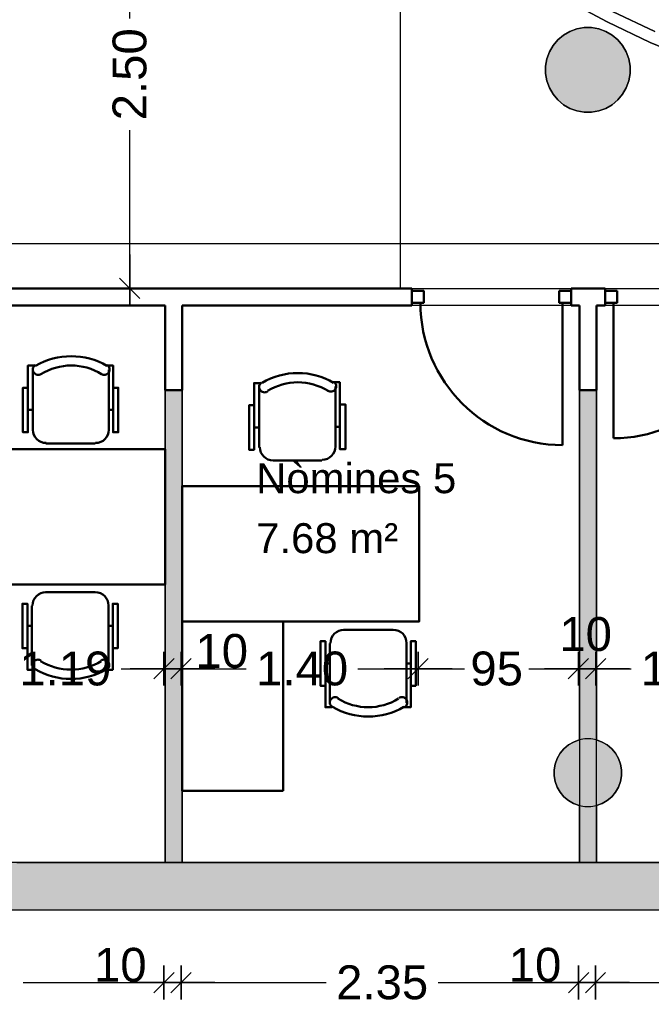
# Model space of a CAD drawing. Header units: metres. Extents: x -1 to 439, y -6 to 33.
# Tile 12 of 29: x 407.38 to 411.11, y 12.28 to 18.1. Entities that reach past the tile are written whole.
import ezdxf

# ---------------------------------------------------------------- set-up
doc = ezdxf.new("R2010")
doc.units = ezdxf.units.M
doc.header["$PDMODE"] = 65
doc.linetypes.add('CONTINUA', pattern=[0])
for name, color, linetype, lineweight in [('3D P1 MURS EXISTENTS', 7, 'CONTINUA', 25), ('3D P1 MURS NOUS', 7, 'CONTINUA', 25), ('3D P1 PILAR', 7, 'CONTINUA', 25), ('P1 COTES', 7, 'CONTINUA', 25), ('P1 LOCAL', 7, 'CONTINUA', 25), ('P1 MOBLES', 7, 'CONTINUA', 25), ('P1 SUPERFICI LLIURE', 7, 'CONTINUA', 25)]:
    doc.layers.add(name, color=color, linetype=linetype, lineweight=lineweight)
doc.styles.add('ARIAL', font='arial.ttf')
doc.dimstyles.new('DIMSTYLE_4', dxfattribs={"dimtxt": 0.2, "dimasz": 0.2, "dimexe": 0, "dimexo": 1e-06, "dimgap": 0.1, "dimtad": 0, "dimrnd": 0.005, "dimzin": 4, "dimdsep": 46, "dimtxsty": 'ARIAL', "dimblk1": 'ALL_ML_STRICH', "dimblk2": 'ALL_ML_STRICH', "dimsah": 1, "dimcen": 0, "dimse1": 1, "dimse2": 1, "dimclrd": 2, "dimclre": 2, "dimclrt": 2, "dimadec": 0, "dimazin": 0, "dimtfac": 1, "dimtdec": 0, "dimtix": 1, "dimtmove": 2, "dimatfit": 3, "dimfxl": 0, "dimtzin": 0, "dimlwd": 0, "dimlwe": 35, "dimarcsym": 0})
doc.dimstyles.new('DIMSTYLE_5', dxfattribs={"dimtxt": 0.2, "dimasz": 0.2, "dimexe": 0, "dimexo": 1e-06, "dimgap": 0.1, "dimtad": 2, "dimdec": 0, "dimlfac": 100, "dimrnd": 0.5, "dimzin": 4, "dimdsep": 46, "dimtxsty": 'ARIAL', "dimblk1": 'ALL_ML_STRICH', "dimblk2": 'ALL_ML_STRICH', "dimsah": 1, "dimcen": 0, "dimse1": 1, "dimse2": 1, "dimclrd": 2, "dimclre": 2, "dimclrt": 2, "dimadec": 0, "dimazin": 0, "dimtfac": 1, "dimtdec": 0, "dimtix": 1, "dimtmove": 2, "dimatfit": 3, "dimfxl": 0, "dimtvp": 1.2, "dimtzin": 0, "dimlwd": 0, "dimlwe": 35, "dimarcsym": 0})
doc.dimstyles.new('DIMSTYLE_7', dxfattribs={"dimtxt": 0.2, "dimasz": 0.2, "dimexe": 0, "dimexo": 1e-06, "dimgap": 0.1, "dimtad": 0, "dimdec": 0, "dimlfac": 100, "dimrnd": 0.5, "dimzin": 4, "dimdsep": 46, "dimtxsty": 'ARIAL', "dimblk1": 'ALL_ML_STRICH', "dimblk2": 'ALL_ML_STRICH', "dimsah": 1, "dimcen": 0, "dimse1": 1, "dimse2": 1, "dimclrd": 2, "dimclre": 2, "dimclrt": 2, "dimadec": 0, "dimazin": 0, "dimtfac": 1, "dimtdec": 0, "dimtix": 1, "dimtmove": 2, "dimatfit": 3, "dimfxl": 0, "dimtzin": 0, "dimlwd": 0, "dimlwe": 35, "dimarcsym": 0})

# ---------------------------------------------------------------- blocks, each defined once
blk = doc.blocks.new('_CLOSEDFILLED')
at = {"color": 0, "linetype": 'ByBlock', "lineweight": -2}
blk.add_solid([(-1, 0), (0, 0), (-1, 0)], dxfattribs=at)
blk = doc.blocks.new('ALL_ML_STRICH')
at = {"color": 0, "linetype": 'ByBlock', "lineweight": -2}
for p, q in [((-0.3, -0.3), (0.3, 0.3)), ((0, -0.5), (0, 0.5)), ((-1, 0), (0.5, 0))]:
    blk.add_line(p, q, dxfattribs=at)
blk = doc.blocks.new('*D38')
at = {"layer": 'DEFPOINTS', "color": 2, "linetype": 'CONTINUA', "lineweight": 35, "transparency": 33554687}
for p in [(408.2299, 13.1648), (405.8813, 13.1206), (405.8813, 12.4111)]:
    blk.add_point(p, dxfattribs=at)
at = {"layer": 'P1 COTES', "color": 2, "linetype": 'CONTINUA', "lineweight": -2, "transparency": 33554687}
for p, q in [((405.8813, 12.4111), (406.7393, 12.4111)), ((407.3993, 12.4111), (408.2299, 12.4111))]:
    blk.add_line(p, q, dxfattribs=at)
at = {"layer": 'P1 COTES', "color": 2, "linetype": 'CONTINUA', "lineweight": 35, "transparency": 33554687, "xscale": 0.2, "yscale": 0.2, "zscale": 0.2, "rotation": 180}
blk.add_blockref('ALL_ML_STRICH', (405.8813, 12.4111), dxfattribs=at)
at = {"layer": 'P1 COTES', "color": 2, "linetype": 'CONTINUA', "lineweight": 35, "transparency": 33554687, "xscale": 0.2, "yscale": 0.2, "zscale": 0.2}
blk.add_blockref('ALL_ML_STRICH', (408.2299, 12.4111), dxfattribs=at)
at = {"layer": 'P1 COTES', "color": 2, "linetype": 'CONTINUA', "lineweight": 35, "transparency": 33554687, "insert": (407.0693, 12.4111), "char_height": 0.2, "width": 0.8, "attachment_point": 5, "style": 'ARIAL'}
blk.add_mtext('\\A1;{\\A1;{2.35\\H0.132000;\\S^ ;}}', dxfattribs=at)
blk = doc.blocks.new('*D39')
at = {"layer": 'DEFPOINTS', "color": 2, "linetype": 'CONTINUA', "lineweight": 35, "transparency": 33554687}
for p in [(408.2299, 13.1648), (408.3315, 13.1195), (408.2299, 12.4111)]:
    blk.add_point(p, dxfattribs=at)
at = {"layer": 'P1 COTES', "color": 2, "linetype": 'CONTINUA', "lineweight": -2, "transparency": 33554687}
blk.add_line((408.2299, 12.4111), (408.3315, 12.4111), dxfattribs=at)
at = {"layer": 'P1 COTES', "color": 2, "linetype": 'CONTINUA', "lineweight": 35, "transparency": 33554687, "xscale": 0.2, "yscale": 0.2, "zscale": 0.2, "rotation": 180}
blk.add_blockref('ALL_ML_STRICH', (408.2299, 12.4111), dxfattribs=at)
at = {"layer": 'P1 COTES', "color": 2, "linetype": 'CONTINUA', "lineweight": 35, "transparency": 33554687, "xscale": 0.2, "yscale": 0.2, "zscale": 0.2}
blk.add_blockref('ALL_ML_STRICH', (408.3315, 12.4111), dxfattribs=at)
at = {"layer": 'P1 COTES', "color": 2, "linetype": 'CONTINUA', "lineweight": 35, "transparency": 33554687, "insert": (407.9725, 12.5145), "char_height": 0.2, "width": 0.4, "attachment_point": 5, "style": 'ARIAL'}
blk.add_mtext('\\A1;{10}', dxfattribs=at)
blk = doc.blocks.new('*D40')
at = {"layer": 'DEFPOINTS', "color": 2, "linetype": 'CONTINUA', "lineweight": 35, "transparency": 33554687}
for p in [(408.3315, 13.1195), (410.6791, 13.1206), (408.3315, 12.4111)]:
    blk.add_point(p, dxfattribs=at)
at = {"layer": 'P1 COTES', "color": 2, "linetype": 'CONTINUA', "lineweight": -2, "transparency": 33554687}
for p, q in [((408.3315, 12.4111), (409.189, 12.4111)), ((409.849, 12.4111), (410.6791, 12.4111))]:
    blk.add_line(p, q, dxfattribs=at)
at = {"layer": 'P1 COTES', "color": 2, "linetype": 'CONTINUA', "lineweight": 35, "transparency": 33554687, "xscale": 0.2, "yscale": 0.2, "zscale": 0.2, "rotation": 180}
blk.add_blockref('ALL_ML_STRICH', (408.3315, 12.4111), dxfattribs=at)
at = {"layer": 'P1 COTES', "color": 2, "linetype": 'CONTINUA', "lineweight": 35, "transparency": 33554687, "xscale": 0.2, "yscale": 0.2, "zscale": 0.2}
blk.add_blockref('ALL_ML_STRICH', (410.6791, 12.4111), dxfattribs=at)
at = {"layer": 'P1 COTES', "color": 2, "linetype": 'CONTINUA', "lineweight": 35, "transparency": 33554687, "insert": (409.519, 12.4111), "char_height": 0.2, "width": 0.8, "attachment_point": 5, "style": 'ARIAL'}
blk.add_mtext('\\A1;{\\A1;{2.35\\H0.132000;\\S^ ;}}', dxfattribs=at)
blk = doc.blocks.new('*D41')
at = {"layer": 'DEFPOINTS', "color": 2, "linetype": 'CONTINUA', "lineweight": 35, "transparency": 33554687}
for p in [(410.6791, 13.1206), (410.7791, 13.1206), (410.6791, 12.4111)]:
    blk.add_point(p, dxfattribs=at)
at = {"layer": 'P1 COTES', "color": 2, "linetype": 'CONTINUA', "lineweight": -2, "transparency": 33554687}
blk.add_line((410.6791, 12.4111), (410.7791, 12.4111), dxfattribs=at)
at = {"layer": 'P1 COTES', "color": 2, "linetype": 'CONTINUA', "lineweight": 35, "transparency": 33554687, "xscale": 0.2, "yscale": 0.2, "zscale": 0.2, "rotation": 180}
blk.add_blockref('ALL_ML_STRICH', (410.6791, 12.4111), dxfattribs=at)
at = {"layer": 'P1 COTES', "color": 2, "linetype": 'CONTINUA', "lineweight": 35, "transparency": 33554687, "xscale": 0.2, "yscale": 0.2, "zscale": 0.2}
blk.add_blockref('ALL_ML_STRICH', (410.7791, 12.4111), dxfattribs=at)
at = {"layer": 'P1 COTES', "color": 2, "linetype": 'CONTINUA', "lineweight": 35, "transparency": 33554687, "insert": (410.4217, 12.5145), "char_height": 0.2, "width": 0.4, "attachment_point": 5, "style": 'ARIAL'}
blk.add_mtext('\\A1;{10}', dxfattribs=at)
blk = doc.blocks.new('*D42')
at = {"layer": 'DEFPOINTS', "color": 2, "linetype": 'CONTINUA', "lineweight": 35, "transparency": 33554687}
for p in [(410.7791, 13.1206), (413.529, 13.1206), (410.7791, 12.4111)]:
    blk.add_point(p, dxfattribs=at)
at = {"layer": 'P1 COTES', "color": 2, "linetype": 'CONTINUA', "lineweight": -2, "transparency": 33554687}
for p, q in [((410.7791, 12.4111), (411.8378, 12.4111)), ((412.4978, 12.4111), (413.529, 12.4111))]:
    blk.add_line(p, q, dxfattribs=at)
at = {"layer": 'P1 COTES', "color": 2, "linetype": 'CONTINUA', "lineweight": 35, "transparency": 33554687, "xscale": 0.2, "yscale": 0.2, "zscale": 0.2, "rotation": 180}
blk.add_blockref('ALL_ML_STRICH', (410.7791, 12.4111), dxfattribs=at)
at = {"layer": 'P1 COTES', "color": 2, "linetype": 'CONTINUA', "lineweight": 35, "transparency": 33554687, "xscale": 0.2, "yscale": 0.2, "zscale": 0.2}
blk.add_blockref('ALL_ML_STRICH', (413.529, 12.4111), dxfattribs=at)
at = {"layer": 'P1 COTES', "color": 2, "linetype": 'CONTINUA', "lineweight": 35, "transparency": 33554687, "insert": (412.1678, 12.4111), "char_height": 0.2, "width": 0.8, "attachment_point": 5, "style": 'ARIAL'}
blk.add_mtext('\\A1;{\\A1;{2.75\\H0.132000;\\S^ ;}}', dxfattribs=at)
blk = doc.blocks.new('*D62')
at = {"layer": 'DEFPOINTS', "color": 2, "linetype": 'CONTINUA', "lineweight": 35, "transparency": 33554687}
for p in [(403.3693, 16.7752), (421.4111, 16.7418), (403.3693, 16.5095)]:
    blk.add_point(p, dxfattribs=at)
at = {"layer": 'P1 COTES', "color": 2, "linetype": 'CONTINUA', "lineweight": -2, "transparency": 33554687}
for p, q in [((403.3693, 16.7752), (411.9974, 16.7752)), ((412.7974, 16.7752), (421.4111, 16.7752))]:
    blk.add_line(p, q, dxfattribs=at)
at = {"layer": 'P1 COTES', "color": 2, "linetype": 'CONTINUA', "lineweight": 35, "transparency": 33554687, "xscale": 0.2, "yscale": 0.2, "zscale": 0.2, "rotation": 180}
blk.add_blockref('ALL_ML_STRICH', (403.3693, 16.7752), dxfattribs=at)
at = {"layer": 'P1 COTES', "color": 2, "linetype": 'CONTINUA', "lineweight": 35, "transparency": 33554687, "xscale": 0.2, "yscale": 0.2, "zscale": 0.2}
blk.add_blockref('ALL_ML_STRICH', (421.4111, 16.7752), dxfattribs=at)
at = {"layer": 'P1 COTES', "color": 2, "linetype": 'CONTINUA', "lineweight": 35, "transparency": 33554687, "insert": (412.3974, 16.7752), "char_height": 0.2, "width": 1, "attachment_point": 5, "style": 'ARIAL'}
blk.add_mtext('\\A1;{\\A1;{18.04\\H0.132000;\\S^ ;}}', dxfattribs=at)
blk = doc.blocks.new('*D74')
at = {"layer": 'DEFPOINTS', "color": 2, "linetype": 'CONTINUA', "lineweight": 35, "transparency": 33554687}
for p in [(408.2299, 15.4237), (407.0373, 14.9698), (407.0373, 14.264)]:
    blk.add_point(p, dxfattribs=at)
at = {"layer": 'P1 COTES', "color": 2, "linetype": 'CONTINUA', "lineweight": -2, "transparency": 33554687}
for p, q in [((407.0373, 14.264), (407.3178, 14.264)), ((407.9778, 14.264), (408.2299, 14.264))]:
    blk.add_line(p, q, dxfattribs=at)
at = {"layer": 'P1 COTES', "color": 2, "linetype": 'CONTINUA', "lineweight": 35, "transparency": 33554687, "xscale": 0.2, "yscale": 0.2, "zscale": 0.2, "rotation": 180}
blk.add_blockref('ALL_ML_STRICH', (407.0373, 14.264), dxfattribs=at)
at = {"layer": 'P1 COTES', "color": 2, "linetype": 'CONTINUA', "lineweight": 35, "transparency": 33554687, "xscale": 0.2, "yscale": 0.2, "zscale": 0.2}
blk.add_blockref('ALL_ML_STRICH', (408.2299, 14.264), dxfattribs=at)
at = {"layer": 'P1 COTES', "color": 2, "linetype": 'CONTINUA', "lineweight": 35, "transparency": 33554687, "insert": (407.6478, 14.264), "char_height": 0.2, "width": 0.8, "attachment_point": 5, "style": 'ARIAL'}
blk.add_mtext('\\A1;{\\A1;{1.19\\H0.132000;\\S^ ;}}', dxfattribs=at)
blk = doc.blocks.new('*D75')
at = {"layer": 'DEFPOINTS', "color": 2, "linetype": 'CONTINUA', "lineweight": 35, "transparency": 33554687}
for p in [(408.2299, 15.4237), (408.3315, 15.3986), (408.2299, 14.264)]:
    blk.add_point(p, dxfattribs=at)
at = {"layer": 'P1 COTES', "color": 2, "linetype": 'CONTINUA', "lineweight": -2, "transparency": 33554687}
blk.add_line((408.2299, 14.264), (408.3315, 14.264), dxfattribs=at)
at = {"layer": 'P1 COTES', "color": 2, "linetype": 'CONTINUA', "lineweight": 35, "transparency": 33554687, "xscale": 0.2, "yscale": 0.2, "zscale": 0.2, "rotation": 180}
blk.add_blockref('ALL_ML_STRICH', (408.2299, 14.264), dxfattribs=at)
at = {"layer": 'P1 COTES', "color": 2, "linetype": 'CONTINUA', "lineweight": 35, "transparency": 33554687, "xscale": 0.2, "yscale": 0.2, "zscale": 0.2}
blk.add_blockref('ALL_ML_STRICH', (408.3315, 14.264), dxfattribs=at)
at = {"layer": 'P1 COTES', "color": 2, "linetype": 'CONTINUA', "lineweight": 35, "transparency": 33554687, "insert": (408.5715, 14.3674), "char_height": 0.2, "width": 0.4, "attachment_point": 5, "style": 'ARIAL'}
blk.add_mtext('\\A1;{10}', dxfattribs=at)
blk = doc.blocks.new('*D76')
at = {"layer": 'DEFPOINTS', "color": 2, "linetype": 'CONTINUA', "lineweight": 35, "transparency": 33554687}
for p in [(408.3315, 15.3986), (409.7316, 15.0812), (408.3315, 14.264)]:
    blk.add_point(p, dxfattribs=at)
at = {"layer": 'P1 COTES', "color": 2, "linetype": 'CONTINUA', "lineweight": -2, "transparency": 33554687}
for p, q in [((408.3315, 14.264), (408.7163, 14.264)), ((409.3763, 14.264), (409.7316, 14.264))]:
    blk.add_line(p, q, dxfattribs=at)
at = {"layer": 'P1 COTES', "color": 2, "linetype": 'CONTINUA', "lineweight": 35, "transparency": 33554687, "xscale": 0.2, "yscale": 0.2, "zscale": 0.2, "rotation": 180}
blk.add_blockref('ALL_ML_STRICH', (408.3315, 14.264), dxfattribs=at)
at = {"layer": 'P1 COTES', "color": 2, "linetype": 'CONTINUA', "lineweight": 35, "transparency": 33554687, "xscale": 0.2, "yscale": 0.2, "zscale": 0.2}
blk.add_blockref('ALL_ML_STRICH', (409.7316, 14.264), dxfattribs=at)
at = {"layer": 'P1 COTES', "color": 2, "linetype": 'CONTINUA', "lineweight": 35, "transparency": 33554687, "insert": (409.0463, 14.264), "char_height": 0.2, "width": 0.8, "attachment_point": 5, "style": 'ARIAL'}
blk.add_mtext('\\A1;{\\A1;{1.40\\H0.132000;\\S^ ;}}', dxfattribs=at)
blk = doc.blocks.new('*D77')
at = {"layer": 'DEFPOINTS', "color": 2, "linetype": 'CONTINUA', "lineweight": 35, "transparency": 33554687}
for p in [(410.6786, 15.2946), (409.7316, 15.0812), (409.7316, 14.264)]:
    blk.add_point(p, dxfattribs=at)
at = {"layer": 'P1 COTES', "color": 2, "linetype": 'CONTINUA', "lineweight": -2, "transparency": 33554687}
for p, q in [((409.7316, 14.264), (410.0053, 14.264)), ((410.3853, 14.264), (410.6786, 14.264))]:
    blk.add_line(p, q, dxfattribs=at)
at = {"layer": 'P1 COTES', "color": 2, "linetype": 'CONTINUA', "lineweight": 35, "transparency": 33554687, "xscale": 0.2, "yscale": 0.2, "zscale": 0.2, "rotation": 180}
blk.add_blockref('ALL_ML_STRICH', (409.7316, 14.264), dxfattribs=at)
at = {"layer": 'P1 COTES', "color": 2, "linetype": 'CONTINUA', "lineweight": 35, "transparency": 33554687, "xscale": 0.2, "yscale": 0.2, "zscale": 0.2}
blk.add_blockref('ALL_ML_STRICH', (410.6786, 14.264), dxfattribs=at)
at = {"layer": 'P1 COTES', "color": 2, "linetype": 'CONTINUA', "lineweight": 35, "transparency": 33554687, "insert": (410.1953, 14.264), "char_height": 0.2, "width": 0.4, "attachment_point": 5, "style": 'ARIAL'}
blk.add_mtext('\\A1;{95}', dxfattribs=at)
blk = doc.blocks.new('*D78')
at = {"layer": 'DEFPOINTS', "color": 2, "linetype": 'CONTINUA', "lineweight": 35, "transparency": 33554687}
for p in [(410.6786, 15.2946), (410.7802, 14.6393), (410.6786, 14.264)]:
    blk.add_point(p, dxfattribs=at)
at = {"layer": 'P1 COTES', "color": 2, "linetype": 'CONTINUA', "lineweight": -2, "transparency": 33554687}
blk.add_line((410.6786, 14.264), (410.7802, 14.264), dxfattribs=at)
at = {"layer": 'P1 COTES', "color": 2, "linetype": 'CONTINUA', "lineweight": 35, "transparency": 33554687, "xscale": 0.2, "yscale": 0.2, "zscale": 0.2, "rotation": 180}
blk.add_blockref('ALL_ML_STRICH', (410.6786, 14.264), dxfattribs=at)
at = {"layer": 'P1 COTES', "color": 2, "linetype": 'CONTINUA', "lineweight": 35, "transparency": 33554687, "xscale": 0.2, "yscale": 0.2, "zscale": 0.2}
blk.add_blockref('ALL_ML_STRICH', (410.7802, 14.264), dxfattribs=at)
at = {"layer": 'P1 COTES', "color": 2, "linetype": 'CONTINUA', "lineweight": 35, "transparency": 33554687, "insert": (410.7207, 14.4674), "char_height": 0.2, "width": 0.4, "attachment_point": 5, "style": 'ARIAL'}
blk.add_mtext('\\A1;{10}', dxfattribs=at)
blk = doc.blocks.new('*D79')
at = {"layer": 'DEFPOINTS', "color": 2, "linetype": 'CONTINUA', "lineweight": 35, "transparency": 33554687}
for p in [(411.7899, 14.678), (410.7802, 14.6393), (410.7802, 14.264)]:
    blk.add_point(p, dxfattribs=at)
at = {"layer": 'P1 COTES', "color": 2, "linetype": 'CONTINUA', "lineweight": -2, "transparency": 33554687}
for p, q in [((410.7802, 14.264), (410.9888, 14.264)), ((411.6488, 14.264), (411.7899, 14.264))]:
    blk.add_line(p, q, dxfattribs=at)
at = {"layer": 'P1 COTES', "color": 2, "linetype": 'CONTINUA', "lineweight": 35, "transparency": 33554687, "xscale": 0.2, "yscale": 0.2, "zscale": 0.2, "rotation": 180}
blk.add_blockref('ALL_ML_STRICH', (410.7802, 14.264), dxfattribs=at)
at = {"layer": 'P1 COTES', "color": 2, "linetype": 'CONTINUA', "lineweight": 35, "transparency": 33554687, "xscale": 0.2, "yscale": 0.2, "zscale": 0.2}
blk.add_blockref('ALL_ML_STRICH', (411.7899, 14.264), dxfattribs=at)
at = {"layer": 'P1 COTES', "color": 2, "linetype": 'CONTINUA', "lineweight": 35, "transparency": 33554687, "insert": (411.3188, 14.264), "char_height": 0.2, "width": 0.8, "attachment_point": 5, "style": 'ARIAL'}
blk.add_mtext('\\A1;{\\A1;{1.01\\H0.132000;\\S^ ;}}', dxfattribs=at)
blk = doc.blocks.new('*D94')
at = {"layer": 'DEFPOINTS', "color": 2, "linetype": 'CONTINUA', "lineweight": 35, "transparency": 33554687}
for p in [(408.4258, 19.0087), (408.0279, 16.5095), (408.2305, 16.5095)]:
    blk.add_point(p, dxfattribs=at)
at = {"layer": 'P1 COTES', "color": 2, "linetype": 'CONTINUA', "lineweight": -2, "transparency": 33554687}
for p, q in [((408.0279, 18.1038), (408.0279, 19.0087)), ((408.0279, 16.5095), (408.0279, 17.4438))]:
    blk.add_line(p, q, dxfattribs=at)
at = {"layer": 'P1 COTES', "color": 2, "linetype": 'CONTINUA', "lineweight": 35, "transparency": 33554687, "xscale": 0.2, "yscale": 0.2, "zscale": 0.2}
for p, rotation in [((408.0279, 19.0087), 90), ((408.0279, 16.5095), 270)]:
    blk.add_blockref('ALL_ML_STRICH', p, dxfattribs=dict(at, rotation=rotation))
at = {"layer": 'P1 COTES', "color": 2, "linetype": 'CONTINUA', "lineweight": 35, "transparency": 33554687, "insert": (408.0279, 17.7738), "char_height": 0.2, "width": 0.8, "attachment_point": 5, "rotation": 90, "style": 'ARIAL'}
blk.add_mtext('\\A1;{\\A1;{2.50\\H0.132000;\\S^ ;}}', dxfattribs=at)

msp = doc.modelspace()

# ---------------------------------------------------------------- hatches: boundary and pattern name
at = {"layer": '3D P1 MURS EXISTENTS', "linetype": 'CONTINUA', "lineweight": 18, "true_color": 0xa0a0a0, "transparency": 33554687}
msp.add_hatch(color=253, dxfattribs=at).paths.add_polyline_path([(398.24174, 12.84061), (423.65748, 12.84061), (423.71551, 13.12061), (398.29721, 13.12061)])
at = {"layer": '3D P1 MURS NOUS', "linetype": 'CONTINUA', "lineweight": 18, "true_color": 0x006e00, "transparency": 33554687}
for points in [[(408.23734, 15.90946), (408.23734, 13.12061), (408.33734, 13.12061), (408.33734, 15.90946)], [(410.68497, 15.90946), (410.68497, 13.12061), (410.78497, 13.12061), (410.78497, 15.90946)]]:
    msp.add_hatch(color=96, dxfattribs=at).paths.add_polyline_path(points)
at = {"layer": '3D P1 PILAR', "linetype": 'CONTINUA', "lineweight": 18, "transparency": 33554687}
for points in [[(410.75557, 18.04914), (410.71188, 18.04914), (410.66886, 18.04156), (410.6278, 18.02661), (410.58997, 18.00477), (410.5565, 17.97669), (410.52842, 17.94322), (410.50657, 17.90538), (410.49163, 17.86433), (410.48404, 17.8213), (410.48404, 17.77762), (410.49163, 17.73459), (410.50657, 17.69354), (410.52842, 17.6557), (410.5565, 17.62223), (410.58997, 17.59415), (410.6278, 17.57231), (410.66886, 17.55736), (410.71188, 17.54978), (410.75557, 17.54978), (410.79859, 17.55736), (410.83965, 17.57231), (410.87748, 17.59415), (410.91095, 17.62223), (410.93903, 17.6557), (410.96088, 17.69354), (410.97582, 17.73459), (410.98341, 17.77762), (410.98341, 17.8213), (410.97582, 17.86433), (410.96088, 17.90538), (410.93903, 17.94322), (410.91095, 17.97669), (410.87748, 18.00477), (410.83965, 18.02661), (410.79859, 18.04156)], [(410.7512, 13.84921), (410.71625, 13.84921), (410.68183, 13.84314), (410.64899, 13.83118), (410.61872, 13.81371), (410.59194, 13.79124), (410.56948, 13.76447), (410.552, 13.7342), (410.54005, 13.70136), (410.53398, 13.66694), (410.53398, 13.63198), (410.54005, 13.59756), (410.552, 13.56472), (410.56948, 13.53445), (410.59194, 13.50768), (410.61872, 13.48521), (410.64899, 13.46774), (410.68183, 13.45578), (410.71625, 13.44971), (410.7512, 13.44971), (410.78562, 13.45578), (410.81846, 13.46774), (410.84873, 13.48521), (410.87551, 13.50768), (410.89797, 13.53445), (410.91545, 13.56472), (410.9274, 13.59756), (410.93347, 13.63198), (410.93347, 13.66694), (410.9274, 13.70136), (410.91545, 13.7342), (410.89797, 13.76447), (410.87551, 13.79124), (410.84873, 13.81371), (410.81846, 13.83118), (410.78562, 13.84314)]]:
    msp.add_hatch(color=9, dxfattribs=at).paths.add_polyline_path(points)

# ---------------------------------------------------------------- linework, layer by layer
at = {"layer": '3D P1 MURS EXISTENTS', "color": 7, "linetype": 'CONTINUA', "lineweight": 25, "transparency": 33554687}
for p, q in [((410.59925, 18.21664), (410.84717, 18.08267)), ((411.13012, 18.02587), (410.87884, 18.14512)), ((410.84717, 18.08267), (411.10176, 17.96185)), ((411.10176, 17.96185), (411.36233, 17.85452)), ((423.71551, 13.12061), (398.29721, 13.12061)), ((398.24174, 12.84061), (423.65748, 12.84061))]:
    msp.add_line(p, q, dxfattribs=at)
at = {"layer": '3D P1 MURS NOUS', "color": 4, "linetype": 'CONTINUA', "lineweight": 50, "transparency": 33554687}
for p, q in [((409.69497, 16.50946), (406.8783, 16.50946)), ((409.69497, 16.50946), (409.69497, 16.40946)), ((410.63497, 16.40946), (410.63497, 16.50946)), ((410.83608, 16.50946), (410.63497, 16.50946)), ((410.83608, 16.50946), (410.83608, 16.40946)), ((406.8783, 16.40946), (408.23734, 16.40946)), ((408.23734, 16.40946), (408.23734, 15.90946)), ((408.33734, 16.40946), (409.69497, 16.40946)), ((408.33734, 15.90946), (408.33734, 16.40946)), ((410.58497, 16.42446), (410.58497, 15.58446)), ((410.63497, 16.40946), (410.68497, 16.40946)), ((410.68497, 16.40946), (410.68497, 15.90946)), ((410.78497, 16.40946), (410.83608, 16.40946)), ((410.78497, 15.90946), (410.78497, 16.40946)), ((410.88608, 16.42446), (410.88608, 15.62446)), ((408.23734, 15.90946), (408.33734, 15.90946)), ((410.68497, 15.90946), (410.78497, 15.90946))]:
    msp.add_line(p, q, dxfattribs=at)
at = {"layer": '3D P1 MURS NOUS', "color": 7, "linetype": 'CONTINUA', "lineweight": 25, "transparency": 33554687}
for p, q in [((408.23734, 15.90946), (408.23734, 13.12061)), ((408.33734, 15.90946), (408.23734, 15.90946)), ((408.33734, 13.12061), (408.33734, 15.90946)), ((410.68497, 15.90946), (410.68497, 13.12061)), ((410.78497, 15.90946), (410.68497, 15.90946)), ((410.78497, 13.12061), (410.78497, 15.90946)), ((408.23734, 13.12061), (408.33734, 13.12061)), ((410.68497, 13.12061), (410.78497, 13.12061))]:
    msp.add_line(p, q, dxfattribs=at)
at = {"layer": '3D P1 MURS NOUS', "color": 4, "linetype": 'CONTINUA', "lineweight": 50, "transparency": 33554687}
for points in [[(409.69497, 16.49446), (409.76497, 16.49446), (409.76497, 16.42446), (409.69497, 16.42446), (409.69497, 16.49446)], [(410.56497, 16.49446), (410.63497, 16.49446), (410.63497, 16.42446), (410.56497, 16.42446), (410.56497, 16.49446)], [(410.90608, 16.49446), (410.83608, 16.49446), (410.83608, 16.42446), (410.90608, 16.42446), (410.90608, 16.49446)]]:
    msp.add_lwpolyline(points, close=True, dxfattribs=at)
for centre, radius, start, end in [((410.58497, 16.42446), 0.84, 180, 270), ((410.88608, 16.42446), 0.8, 270, 0)]:
    msp.add_arc(centre, radius, start, end, dxfattribs=at)
at = {"layer": '3D P1 PILAR', "color": 7, "linetype": 'CONTINUA', "lineweight": 25, "transparency": 33554687}
for p, q in [((410.6278, 18.02661), (410.58997, 18.00477)), ((410.66886, 18.04156), (410.6278, 18.02661)), ((410.71188, 18.04914), (410.66886, 18.04156)), ((410.75557, 18.04914), (410.71188, 18.04914)), ((410.79859, 18.04156), (410.75557, 18.04914)), ((410.83965, 18.02661), (410.79859, 18.04156)), ((410.87748, 18.00477), (410.83965, 18.02661)), ((410.5565, 17.97669), (410.52842, 17.94322)), ((410.58997, 18.00477), (410.5565, 17.97669)), ((410.91095, 17.97669), (410.87748, 18.00477)), ((410.93903, 17.94322), (410.91095, 17.97669)), ((410.52842, 17.94322), (410.50657, 17.90538)), ((410.96088, 17.90538), (410.93903, 17.94322)), ((410.49163, 17.86433), (410.48404, 17.8213)), ((410.50657, 17.90538), (410.49163, 17.86433)), ((410.97582, 17.86433), (410.96088, 17.90538)), ((410.98341, 17.8213), (410.97582, 17.86433)), ((410.48404, 17.8213), (410.48404, 17.77762)), ((410.98341, 17.77762), (410.98341, 17.8213)), ((410.48404, 17.77762), (410.49163, 17.73459)), ((410.49163, 17.73459), (410.50657, 17.69354)), ((410.96088, 17.69354), (410.97582, 17.73459)), ((410.97582, 17.73459), (410.98341, 17.77762)), ((410.50657, 17.69354), (410.52842, 17.6557)), ((410.93903, 17.6557), (410.96088, 17.69354)), ((410.52842, 17.6557), (410.5565, 17.62223)), ((410.5565, 17.62223), (410.58997, 17.59415)), ((410.87748, 17.59415), (410.91095, 17.62223)), ((410.91095, 17.62223), (410.93903, 17.6557)), ((410.58997, 17.59415), (410.6278, 17.57231)), ((410.6278, 17.57231), (410.66886, 17.55736)), ((410.66886, 17.55736), (410.71188, 17.54978)), ((410.75557, 17.54978), (410.79859, 17.55736)), ((410.79859, 17.55736), (410.83965, 17.57231)), ((410.83965, 17.57231), (410.87748, 17.59415)), ((410.71188, 17.54978), (410.75557, 17.54978)), ((410.68183, 13.84314), (410.64899, 13.83118)), ((410.71625, 13.84921), (410.68183, 13.84314)), ((410.7512, 13.84921), (410.71625, 13.84921)), ((410.78562, 13.84314), (410.7512, 13.84921)), ((410.81846, 13.83118), (410.78562, 13.84314)), ((410.59194, 13.79124), (410.56948, 13.76447)), ((410.61872, 13.81371), (410.59194, 13.79124)), ((410.64899, 13.83118), (410.61872, 13.81371)), ((410.84873, 13.81371), (410.81846, 13.83118)), ((410.87551, 13.79124), (410.84873, 13.81371)), ((410.89797, 13.76447), (410.87551, 13.79124)), ((410.552, 13.7342), (410.54005, 13.70136)), ((410.56948, 13.76447), (410.552, 13.7342)), ((410.91545, 13.7342), (410.89797, 13.76447)), ((410.9274, 13.70136), (410.91545, 13.7342)), ((410.54005, 13.70136), (410.53398, 13.66694)), ((410.53398, 13.66694), (410.53398, 13.63198)), ((410.93347, 13.66694), (410.9274, 13.70136)), ((410.93347, 13.63198), (410.93347, 13.66694)), ((410.53398, 13.63198), (410.54005, 13.59756)), ((410.9274, 13.59756), (410.93347, 13.63198)), ((410.54005, 13.59756), (410.552, 13.56472)), ((410.552, 13.56472), (410.56948, 13.53445)), ((410.89797, 13.53445), (410.91545, 13.56472)), ((410.91545, 13.56472), (410.9274, 13.59756)), ((410.56948, 13.53445), (410.59194, 13.50768)), ((410.59194, 13.50768), (410.61872, 13.48521)), ((410.84873, 13.48521), (410.87551, 13.50768)), ((410.87551, 13.50768), (410.89797, 13.53445)), ((410.61872, 13.48521), (410.64899, 13.46774)), ((410.64899, 13.46774), (410.68183, 13.45578)), ((410.68183, 13.45578), (410.71625, 13.44971)), ((410.71625, 13.44971), (410.7512, 13.44971)), ((410.7512, 13.44971), (410.78562, 13.45578)), ((410.78562, 13.45578), (410.81846, 13.46774)), ((410.81846, 13.46774), (410.84873, 13.48521))]:
    msp.add_line(p, q, dxfattribs=at)
at = {"layer": 'P1 LOCAL', "color": 7, "linetype": 'CONTINUA', "lineweight": 25, "transparency": 33554687}
for p, q in [((410.84717, 18.08267), (410.59925, 18.21664)), ((410.87884, 18.14512), (411.13012, 18.02587)), ((411.10176, 17.96185), (410.84717, 18.08267)), ((410.58997, 18.00477), (410.6278, 18.02661)), ((410.6278, 18.02661), (410.66886, 18.04156)), ((410.66886, 18.04156), (410.71188, 18.04914)), ((410.71188, 18.04914), (410.75557, 18.04914)), ((410.75557, 18.04914), (410.79859, 18.04156)), ((410.79859, 18.04156), (410.83965, 18.02661)), ((410.83965, 18.02661), (410.87748, 18.00477)), ((410.52842, 17.94322), (410.5565, 17.97669)), ((410.5565, 17.97669), (410.58997, 18.00477)), ((410.87748, 18.00477), (410.91095, 17.97669)), ((410.91095, 17.97669), (410.93903, 17.94322)), ((410.50657, 17.90538), (410.52842, 17.94322)), ((410.93903, 17.94322), (410.96088, 17.90538)), ((411.36233, 17.85452), (411.10176, 17.96185)), ((410.48404, 17.8213), (410.49163, 17.86433)), ((410.49163, 17.86433), (410.50657, 17.90538)), ((410.96088, 17.90538), (410.97582, 17.86433)), ((410.97582, 17.86433), (410.98341, 17.8213)), ((410.48404, 17.77762), (410.48404, 17.8213)), ((410.98341, 17.8213), (410.98341, 17.77762)), ((410.49163, 17.73459), (410.48404, 17.77762)), ((410.50657, 17.69354), (410.49163, 17.73459)), ((410.97582, 17.73459), (410.96088, 17.69354)), ((410.98341, 17.77762), (410.97582, 17.73459)), ((410.52842, 17.6557), (410.50657, 17.69354)), ((410.96088, 17.69354), (410.93903, 17.6557)), ((410.5565, 17.62223), (410.52842, 17.6557)), ((410.58997, 17.59415), (410.5565, 17.62223)), ((410.91095, 17.62223), (410.87748, 17.59415)), ((410.93903, 17.6557), (410.91095, 17.62223)), ((410.6278, 17.57231), (410.58997, 17.59415)), ((410.66886, 17.55736), (410.6278, 17.57231)), ((410.71188, 17.54978), (410.66886, 17.55736)), ((410.79859, 17.55736), (410.75557, 17.54978)), ((410.83965, 17.57231), (410.79859, 17.55736)), ((410.87748, 17.59415), (410.83965, 17.57231)), ((410.75557, 17.54978), (410.71188, 17.54978)), ((403.37518, 16.50946), (421.40698, 16.50946)), ((408.23734, 16.40946), (405.8872, 16.40946)), ((408.23734, 13.12061), (408.23734, 16.40946)), ((410.68497, 16.40946), (408.33734, 16.40946)), ((408.33734, 16.40946), (408.33734, 13.12061)), ((410.68497, 13.84369), (410.68497, 16.40946)), ((413.38742, 16.40946), (410.78497, 16.40946)), ((410.78497, 16.40946), (410.78497, 13.84337)), ((410.64899, 13.83118), (410.68183, 13.84314)), ((410.68183, 13.84314), (410.68497, 13.84369)), ((410.78497, 13.84337), (410.81846, 13.83118)), ((410.56948, 13.76447), (410.59194, 13.79124)), ((410.59194, 13.79124), (410.61872, 13.81371)), ((410.61872, 13.81371), (410.64899, 13.83118)), ((410.81846, 13.83118), (410.84873, 13.81371)), ((410.84873, 13.81371), (410.87551, 13.79124)), ((410.87551, 13.79124), (410.89797, 13.76447)), ((410.54005, 13.70136), (410.552, 13.7342)), ((410.552, 13.7342), (410.56948, 13.76447)), ((410.89797, 13.76447), (410.91545, 13.7342)), ((410.91545, 13.7342), (410.9274, 13.70136)), ((410.53398, 13.66694), (410.54005, 13.70136)), ((410.53398, 13.63198), (410.53398, 13.66694)), ((410.9274, 13.70136), (410.93347, 13.66694)), ((410.93347, 13.66694), (410.93347, 13.63198)), ((410.54005, 13.59756), (410.53398, 13.63198)), ((410.93347, 13.63198), (410.9274, 13.59756)), ((410.552, 13.56472), (410.54005, 13.59756)), ((410.56948, 13.53445), (410.552, 13.56472)), ((410.91545, 13.56472), (410.89797, 13.53445)), ((410.9274, 13.59756), (410.91545, 13.56472)), ((410.59194, 13.50768), (410.56948, 13.53445)), ((410.61872, 13.48521), (410.59194, 13.50768)), ((410.87551, 13.50768), (410.84873, 13.48521)), ((410.89797, 13.53445), (410.87551, 13.50768)), ((410.64899, 13.46774), (410.61872, 13.48521)), ((410.68183, 13.45578), (410.64899, 13.46774)), ((410.68497, 13.45523), (410.68183, 13.45578)), ((410.68497, 13.12061), (410.68497, 13.45523)), ((410.81846, 13.46774), (410.78497, 13.45555)), ((410.78497, 13.45555), (410.78497, 13.12061)), ((410.84873, 13.48521), (410.81846, 13.46774)), ((407.36161, 13.12061), (408.23734, 13.12061)), ((408.33734, 13.12061), (410.68497, 13.12061)), ((410.78497, 13.12061), (413.38742, 13.12061))]:
    msp.add_line(p, q, dxfattribs=at)
at = {"layer": 'P1 MOBLES', "color": 202, "linetype": 'CONTINUA', "lineweight": 50, "transparency": 33554687}
for p, q in [((407.45611, 15.67325), (407.45611, 16.02883)), ((407.90483, 16.02883), (407.90483, 15.67325)), ((409.24324, 15.92954), (409.24324, 15.57396)), ((408.79241, 15.56972), (408.79241, 15.92531)), ((407.42648, 15.79177), (407.45611, 15.79177)), ((407.93023, 15.79177), (407.90483, 15.79177)), ((408.76278, 15.68825), (408.79241, 15.68825)), ((409.26864, 15.69248), (409.24324, 15.69248)), ((407.8244, 15.59282), (407.53231, 15.59282)), ((409.16281, 15.49353), (408.87496, 15.49353)), ((407.82215, 14.71529), (407.53006, 14.71529)), ((407.44963, 14.63486), (407.44963, 14.2835)), ((407.90258, 14.2835), (407.90258, 14.63486)), ((407.42423, 14.51633), (407.44963, 14.51633)), ((407.92798, 14.51633), (407.90258, 14.51633)), ((409.28981, 14.49352), (409.5819, 14.49352)), ((409.20938, 14.06174), (409.20938, 14.41309)), ((409.66233, 14.41309), (409.66233, 14.06174)), ((409.18398, 14.29456), (409.20938, 14.29456)), ((409.68772, 14.29456), (409.66233, 14.29456))]:
    msp.add_line(p, q, dxfattribs=at)
for points in [[(407.42648, 15.923), (407.39685, 15.923), (407.39685, 15.66055), (407.42648, 15.66055), (407.42648, 16.05423), (407.46881, 16.05423)], [(407.47019, 16.05732), (407.46526, 16.05326), (407.46135, 16.04844), (407.4585, 16.04305), (407.45674, 16.03726), (407.45611, 16.03124), (407.45663, 16.02516), (407.45836, 16.01921), (407.46131, 16.01354), (407.46532, 16.00858), (407.4701, 16.00462), (407.47546, 16.00172), (407.48124, 15.9999), (407.48725, 15.9992), (407.49333, 15.99967), (407.4993, 16.00133), (407.505, 16.00422)], [(407.86017, 16.00422), (407.86587, 16.00133), (407.87184, 15.99967), (407.87792, 15.9992), (407.88393, 15.9999), (407.88971, 16.00172), (407.89507, 16.00462), (407.89985, 16.00858), (407.90386, 16.01354), (407.90681, 16.01921), (407.90854, 16.02516), (407.90906, 16.03124), (407.90843, 16.03726), (407.90667, 16.04305), (407.90382, 16.04844), (407.89991, 16.05326), (407.89498, 16.05732)], [(407.93023, 15.923), (407.95986, 15.923), (407.95986, 15.66055), (407.93023, 15.66055), (407.93023, 16.05423), (407.89213, 16.05423)], [(408.76278, 15.81948), (408.73314, 15.81948), (408.73314, 15.55702), (408.76278, 15.55702), (408.76278, 15.95071), (408.80511, 15.95071)], [(408.80648, 15.9538), (408.80156, 15.94973), (408.79765, 15.94492), (408.7948, 15.93953), (408.79304, 15.93373), (408.79241, 15.92771), (408.79293, 15.92164), (408.79465, 15.91568), (408.79761, 15.91002), (408.80162, 15.90505), (408.8064, 15.9011), (408.81176, 15.89819), (408.81753, 15.89638), (408.82355, 15.89568), (408.82963, 15.89614), (408.8356, 15.8978), (408.8413, 15.9007)], [(409.19859, 15.90493), (409.20428, 15.90204), (409.21026, 15.90038), (409.21634, 15.89991), (409.22235, 15.90061), (409.22812, 15.90243), (409.23349, 15.90533), (409.23826, 15.90929), (409.24228, 15.91425), (409.24523, 15.91992), (409.24695, 15.92587), (409.24748, 15.93195), (409.24684, 15.93797), (409.24508, 15.94376), (409.24223, 15.94915), (409.23833, 15.95397), (409.2334, 15.95803)], [(409.26864, 15.82371), (409.30251, 15.82371), (409.30251, 15.56126), (409.26864, 15.56126), (409.26864, 15.95494), (409.23054, 15.95494)], [(407.45611, 15.67536), (407.4577, 15.65958), (407.46226, 15.64488), (407.46949, 15.63158), (407.47905, 15.61999), (407.49064, 15.61042), (407.50394, 15.6032), (407.51864, 15.59864), (407.53442, 15.59705)], [(407.82651, 15.59705), (407.8423, 15.59864), (407.857, 15.6032), (407.8703, 15.61042), (407.88189, 15.61999), (407.89145, 15.63158), (407.89867, 15.64488), (407.90324, 15.65958), (407.90483, 15.67536)], [(408.79664, 15.57184), (408.79823, 15.55606), (408.8028, 15.54136), (408.81002, 15.52805), (408.81958, 15.51646), (408.83117, 15.5069), (408.84447, 15.49968), (408.85917, 15.49512), (408.87496, 15.49353)], [(409.16493, 15.49776), (409.18071, 15.49935), (409.19541, 15.50391), (409.20871, 15.51113), (409.2203, 15.5207), (409.22987, 15.53229), (409.23709, 15.54559), (409.24165, 15.56029), (409.24324, 15.57607)], [(407.53273, 14.71566), (407.51695, 14.71407), (407.50225, 14.7095), (407.48894, 14.70228), (407.47735, 14.69272), (407.46779, 14.68113), (407.46057, 14.66783), (407.45601, 14.65313), (407.45442, 14.63734)], [(407.90314, 14.63734), (407.90155, 14.65313), (407.89699, 14.66783), (407.88977, 14.68113), (407.88021, 14.69272), (407.86862, 14.70228), (407.85531, 14.7095), (407.84061, 14.71407), (407.82483, 14.71566)], [(407.42423, 14.3851), (407.3946, 14.3851), (407.3946, 14.64756), (407.42423, 14.64756), (407.42423, 14.2581), (407.46657, 14.2581)], [(407.92798, 14.3851), (407.95761, 14.3851), (407.95761, 14.64756), (407.92798, 14.64756), (407.92798, 14.2581), (407.88988, 14.2581)], [(409.29277, 14.49389), (409.27698, 14.4923), (409.26228, 14.48774), (409.24898, 14.48051), (409.23739, 14.47095), (409.22783, 14.45936), (409.22061, 14.44606), (409.21604, 14.43136), (409.21445, 14.41558)], [(409.66318, 14.41558), (409.66159, 14.43136), (409.65703, 14.44606), (409.64981, 14.45936), (409.64024, 14.47095), (409.62865, 14.48051), (409.61535, 14.48774), (409.60065, 14.4923), (409.58487, 14.49389)], [(409.18398, 14.16333), (409.15435, 14.16333), (409.15435, 14.42579), (409.18398, 14.42579), (409.18398, 14.03634), (409.22208, 14.03634)], [(409.68772, 14.16333), (409.71736, 14.16333), (409.71736, 14.42579), (409.68772, 14.42579), (409.68772, 14.03634), (409.64539, 14.03634)], [(407.5033, 14.3127), (407.49761, 14.3156), (407.49163, 14.31726), (407.48555, 14.31772), (407.47954, 14.31703), (407.47377, 14.31521), (407.4684, 14.3123), (407.46363, 14.30835), (407.45961, 14.30338), (407.45666, 14.29772), (407.45494, 14.29176), (407.45441, 14.28569), (407.45505, 14.27967), (407.45681, 14.27387), (407.45966, 14.26848), (407.46356, 14.26367), (407.46849, 14.2596)], [(407.89331, 14.2596), (407.89823, 14.26367), (407.90214, 14.26848), (407.90499, 14.27387), (407.90675, 14.27967), (407.90738, 14.28569), (407.90686, 14.29176), (407.90513, 14.29772), (407.90218, 14.30338), (407.89817, 14.30835), (407.89339, 14.3123), (407.88803, 14.31521), (407.88225, 14.31703), (407.87624, 14.31772), (407.87016, 14.31726), (407.86419, 14.3156), (407.85849, 14.3127)], [(409.2591, 14.09094), (409.25341, 14.09383), (409.24744, 14.09549), (409.24136, 14.09595), (409.23534, 14.09526), (409.22957, 14.09344), (409.22421, 14.09054), (409.21943, 14.08658), (409.21542, 14.08162), (409.21246, 14.07595), (409.21074, 14.06999), (409.21022, 14.06392), (409.21085, 14.0579), (409.21261, 14.05211), (409.21546, 14.04672), (409.21937, 14.0419), (409.22429, 14.03783)], [(409.65334, 14.03783), (409.65827, 14.0419), (409.66217, 14.04672), (409.66502, 14.05211), (409.66678, 14.0579), (409.66742, 14.06392), (409.66689, 14.06999), (409.66517, 14.07595), (409.66222, 14.08162), (409.6582, 14.08658), (409.65343, 14.09054), (409.64807, 14.09344), (409.64229, 14.09526), (409.63628, 14.09595), (409.6302, 14.09549), (409.62422, 14.09383), (409.61853, 14.09094)]]:
    msp.add_lwpolyline(points, dxfattribs=at)
for points in [[(408.23734, 14.76119), (407.03734, 14.76119), (407.03734, 15.56126), (408.23734, 15.56126), (408.23734, 14.76119)], [(408.33734, 14.54272), (409.73748, 14.54272), (409.73748, 15.34279), (408.33734, 15.34279), (408.33734, 14.54272)], [(408.93422, 13.54369), (408.33734, 13.54369), (408.33734, 14.54272), (408.93422, 14.54272), (408.93422, 13.54369)]]:
    msp.add_lwpolyline(points, close=True, dxfattribs=at)
for centre, radius, start, end in [((407.68267, 15.69259), 0.41667, 59.573754, 120.44586), ((407.68267, 15.71375), 0.34048, 58.257982, 121.765497), ((409.02108, 15.59329), 0.41668, 59.574163, 120.444773), ((409.02108, 15.61445), 0.34049, 58.258198, 121.764583), ((407.68082, 14.59896), 0.34049, 238.258227, 301.765025), ((407.68082, 14.62012), 0.41668, 239.57366, 300.445513), ((409.43662, 14.37719), 0.34049, 238.25815, 301.765082), ((409.43662, 14.39835), 0.41668, 239.573686, 300.445481)]:
    msp.add_arc(centre, radius, start, end, dxfattribs=at)
at = {"layer": 'P1 SUPERFICI LLIURE', "color": 7, "linetype": 'CONTINUA', "lineweight": 25, "transparency": 33554687}
for p, q in [((409.62698, 16.50946), (409.62698, 19.54946)), ((403.37518, 16.50946), (409.62698, 16.50946))]:
    msp.add_line(p, q, dxfattribs=at)
at = {"layer": 'P1 SUPERFICI LLIURE', "color": 52, "linetype": 'CONTINUA', "lineweight": 13, "transparency": 33554687}
msp.add_line((409.62698, 18.10946), (409.62698, 16.50946), dxfattribs=at)

# ---------------------------------------------------------------- block references
at = {"layer": '3D P1 PILAR', "color": 7, "linetype": 'CONTINUA', "lineweight": 25, "transparency": 33554687, "xscale": 0.0002666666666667, "yscale": 0.0002666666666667, "zscale": 0.0002666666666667}
for p in [(410.73373, 17.79946), (410.73373, 13.64946)]:
    msp.add_blockref('_CLOSEDFILLED', p, dxfattribs=at)

# ---------------------------------------------------------------- texts
at = {"layer": 'P1 LOCAL', "color": 7, "linetype": 'CONTINUA', "lineweight": 25, "transparency": 33554687, "char_height": 0.1770789, "attachment_point": 7, "style": 'ARIAL'}
for s, insert, width in [('\\W1.00;Nòmines 5', (408.77461, 15.29791), 1.2782408), ('\\W1.00;7.68 m²', (408.77461, 14.94375), 0.929645)]:
    msp.add_mtext(s, dxfattribs=dict(at, insert=insert, width=width))

# ---------------------------------------------------------------- dimensions: what is measured, and where the dimension line sits
at = {"layer": 'P1 COTES', "color": 2, "linetype": 'CONTINUA', "lineweight": 35, "transparency": 33554687}
dim = msp.add_linear_dim(base=(408.02795, 19.00866), p1=(408.23051, 16.50946), p2=(408.42576, 19.00866), angle=90, dimstyle='DIMSTYLE_4', override={"dimpost": '<>', "dimclrd": 2, "dimclre": 2, "dimclrt": 2, "dimlwd": 0, "dimlwe": 35}, dxfattribs=at)
dim.commit()
dim.dimension.update_dxf_attribs({"geometry": '*D94', "text_midpoint": (408.02795, 17.77385), "dimtype": 160})
for base, p1, p2, dimstyle, picture, middle in [((421.4111, 16.7752), (403.3693, 16.50946), (421.4111, 16.74179), 'DIMSTYLE_4', '*D62', (412.39736, 16.7752)), ((408.22987, 14.26397), (407.03734, 14.9698), (408.22987, 15.42369), 'DIMSTYLE_4', '*D74', (407.64785, 14.26397)), ((408.33146, 14.26397), (408.22987, 15.42369), (408.33146, 15.39858), 'DIMSTYLE_5', '*D75', (408.57146, 14.36738)), ((409.7316, 14.26397), (408.33146, 15.39858), (409.7316, 15.08122), 'DIMSTYLE_4', '*D76', (409.04632, 14.26397)), ((410.6786, 14.26397), (409.7316, 15.08122), (410.6786, 15.29457), 'DIMSTYLE_7', '*D77', (410.1953, 14.26397)), ((410.7802, 14.26397), (410.6786, 15.29457), (410.7802, 14.6393), 'DIMSTYLE_5', '*D78', (410.7207, 14.46738)), ((411.78992, 14.26397), (410.7802, 14.6393), (411.78992, 14.67799), 'DIMSTYLE_4', '*D79', (411.31881, 14.26397)), ((408.22987, 12.41106), (405.88132, 13.12061), (408.22987, 13.16477), 'DIMSTYLE_4', '*D38', (407.06929, 12.41106)), ((408.33146, 12.41106), (408.22987, 13.16477), (408.33146, 13.11946), 'DIMSTYLE_5', '*D39', (407.97246, 12.51448)), ((410.67909, 12.41106), (408.33146, 13.11946), (410.67909, 13.12061), 'DIMSTYLE_4', '*D40', (409.51897, 12.41106)), ((410.77909, 12.41106), (410.67909, 13.12061), (410.77909, 13.12061), 'DIMSTYLE_5', '*D41', (410.42168, 12.51448)), ((413.52902, 12.41106), (410.77909, 13.12061), (413.52902, 13.12061), 'DIMSTYLE_4', '*D42', (412.16775, 12.41106))]:
    dim = msp.add_linear_dim(base=base, p1=p1, p2=p2, dimstyle=dimstyle, override={"dimpost": '<>', "dimclrd": 2, "dimclre": 2, "dimclrt": 2, "dimlwd": 0, "dimlwe": 35}, dxfattribs=at)
    dim.commit()
    dim.dimension.update_dxf_attribs({"geometry": picture, "text_midpoint": middle, "dimtype": 160})

doc.saveas('drawing.dxf')
